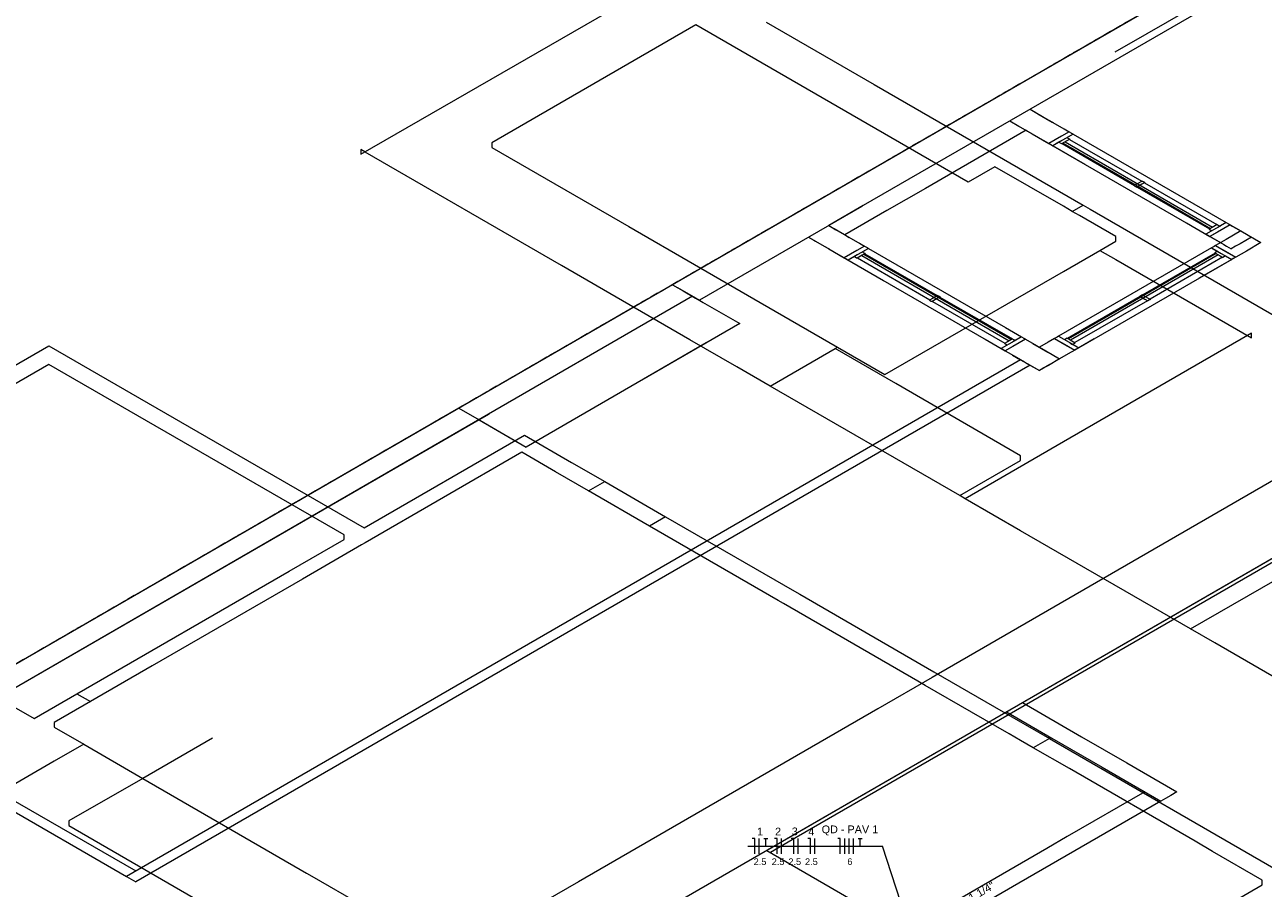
# Model space of a CAD drawing. Header units: millimetres. Extents: x 4480191 to 4481199, y -30324204 to -30323479.
# Tile 69 of 243: x 4480360 to 4480392, y -30324074 to -30324052. Entities that reach past the tile are written whole.
import ezdxf

# ---------------------------------------------------------------- set-up
doc = ezdxf.new("R2010")
doc.units = ezdxf.units.MM
doc.linetypes.add('JIS_02_2.0', pattern=[0.3, 0.2, -0.1])
doc.linetypes.add('NULL', pattern=[0])
for name, color, linetype, lineweight in [('DI-Elementos externos em vista', 9, 'Continuous', 5), ('DI-Área do detalhe', 7, 'JIS_02_2.0', 9), ('EL-Fios (Fase 1) QD', 7, 'Continuous', 15), ('EL-Fios (Fase 2) QD', 7, 'Continuous', 15), ('EL-Fios (Fase 3) QD', 1, 'Continuous', 15), ('EL-Fios (Neutro) QD', 5, 'Continuous', 15), ('EL-Fios (Terra) QD', 94, 'Continuous', 15), ('EL-Textos conduto QD', 7, 'Continuous', 9), ('EL-Textos fios QD', 7, 'Continuous', 9), ('IFC-Janela-Contorno', 142, 'Continuous', 5), ('IFC-Parede padrão-Contorno', 44, 'Continuous', 5), ('IFC-Parede-Contorno', 42, 'Continuous', 5)]:
    doc.layers.add(name, color=color, linetype=linetype, lineweight=lineweight)
doc.styles.add('ARIAL', font='arial.ttf')

msp = doc.modelspace()

# ---------------------------------------------------------------- linework, layer by layer
at = {"layer": 'DI-Elementos externos em vista'}
for p, q in [((4480368.72, -30324055.562), (4480381.446, -30324048.215)), ((4480379.181, -30324052.153), (4480381.975, -30324053.766)), ((4480377.366, -30324052.225), (4480372.1, -30324055.265)), ((4480381.013, -30324054.331), (4480377.366, -30324052.225)), ((4480381.975, -30324053.766), (4480387.365, -30324056.878)), ((4480384.398, -30324056.285), (4480381.013, -30324054.331)), ((4480372.1, -30324055.265), (4480372.1, -30324055.385)), ((4480372.1, -30324055.385), (4480375.635, -30324057.426)), ((4480368.72, -30324055.442), (4480368.72, -30324055.562)), ((4480368.824, -30324055.502), (4480368.72, -30324055.442)), ((4480368.832, -30324055.507), (4480368.824, -30324055.502)), ((4480373.896, -30324058.43), (4480368.832, -30324055.507)), ((4480385.091, -30324055.885), (4480384.398, -30324056.285)), ((4480386.858, -30324056.905), (4480385.091, -30324055.885)), ((4480387.087, -30324057.038), (4480386.858, -30324056.905)), ((4480387.087, -30324057.038), (4480387.365, -30324056.878)), ((4480387.365, -30324056.878), (4480387.546, -30324056.983)), ((4480387.546, -30324056.983), (4480392.4, -30324059.785)), ((4480387.269, -30324057.143), (4480387.087, -30324057.038)), ((4480388.208, -30324057.685), (4480387.269, -30324057.143)), ((4480375.635, -30324057.426), (4480379.028, -30324059.385)), ((4480387.797, -30324058.042), (4480388.208, -30324057.805)), ((4480388.208, -30324057.805), (4480388.208, -30324057.685)), ((4480386.858, -30324058.585), (4480387.797, -30324058.042)), ((4480387.797, -30324058.042), (4480388.208, -30324058.28)), ((4480377.216, -30324060.347), (4480373.896, -30324058.43)), ((4480382.25, -30324061.245), (4480386.858, -30324058.585)), ((4480388.208, -30324058.28), (4480391.712, -30324060.302)), ((4480379.028, -30324059.385), (4480381.025, -30324060.538)), ((4480391.712, -30324060.182), (4480391.608, -30324060.242)), ((4480391.712, -30324060.302), (4480391.712, -30324060.182)), ((4480358.727, -30324061.623), (4480360.666, -30324060.503)), ((4480360.666, -30324060.503), (4480368.805, -30324065.203)), ((4480378.428, -30324061.047), (4480377.216, -30324060.347)), ((4480391.608, -30324060.242), (4480386.858, -30324062.985)), ((4480379.286, -30324061.542), (4480380.961, -30324060.575)), ((4480380.961, -30324060.575), (4480381.025, -30324060.538)), ((4480382.529, -30324061.481), (4480380.961, -30324060.575)), ((4480381.025, -30324060.538), (4480382.25, -30324061.245)), ((4480360.666, -30324060.983), (4480359.142, -30324061.863)), ((4480368.286, -30324065.383), (4480360.666, -30324060.983)), ((4480379.286, -30324061.542), (4480378.428, -30324061.047)), ((4480384.182, -30324064.369), (4480379.286, -30324061.542)), ((4480385.753, -30324063.342), (4480382.529, -30324061.481)), ((4480368.805, -30324065.203), (4480372.946, -30324062.812)), ((4480372.946, -30324062.812), (4480374.158, -30324063.512)), ((4480386.858, -30324062.985), (4480384.321, -30324064.449)), ((4480372.877, -30324063.252), (4480368.832, -30324065.587)), ((4480373.743, -30324063.752), (4480372.877, -30324063.252)), ((4480385.753, -30324063.462), (4480385.753, -30324063.342)), ((4480390.138, -30324067.808), (4480398.217, -30324063.144)), ((4480374.158, -30324063.512), (4480375.016, -30324064.007)), ((4480384.182, -30324064.369), (4480385.753, -30324063.462)), ((4480374.6, -30324064.247), (4480373.743, -30324063.752)), ((4480374.6, -30324064.247), (4480375.016, -30324064.007)), ((4480375.016, -30324064.007), (4480376.585, -30324064.913)), ((4480376.169, -30324065.153), (4480374.6, -30324064.247)), ((4480384.321, -30324064.449), (4480384.182, -30324064.369)), ((4480385.753, -30324065.277), (4480384.321, -30324064.449)), ((4480376.585, -30324064.913), (4480376.169, -30324065.153)), ((4480376.585, -30324064.913), (4480379.913, -30324066.835)), ((4480379.497, -30324067.075), (4480376.169, -30324065.153)), ((4480390.138, -30324067.808), (4480385.753, -30324065.277)), ((4480366.866, -30324066.322), (4480368.286, -30324065.503)), ((4480368.286, -30324065.503), (4480368.286, -30324065.383)), ((4480368.832, -30324065.587), (4480368.739, -30324065.641)), ((4480352.664, -30324065.723), (4480360.284, -30324070.123)), ((4480368.739, -30324065.641), (4480367.213, -30324066.522)), ((4480361.391, -30324069.483), (4480366.866, -30324066.322)), ((4480367.213, -30324066.522), (4480363.332, -30324068.763)), ((4480379.913, -30324066.835), (4480380.051, -30324066.915)), ((4480379.635, -30324067.155), (4480379.497, -30324067.075)), ((4480383.1, -30324069.155), (4480379.635, -30324067.155)), ((4480380.051, -30324066.915), (4480383.515, -30324068.915)), ((4480390.764, -30324068.169), (4480390.138, -30324067.808)), ((4480396.676, -30324071.582), (4480390.764, -30324068.169)), ((4480363.332, -30324068.763), (4480361.738, -30324069.683)), ((4480383.515, -30324068.915), (4480385.753, -30324070.207)), ((4480383.29, -30324069.265), (4480383.1, -30324069.155)), ((4480384.487, -30324069.956), (4480383.29, -30324069.265)), ((4480360.284, -30324070.123), (4480361.391, -30324069.483)), ((4480361.738, -30324069.683), (4480360.803, -30324070.223)), ((4480361.391, -30324069.483), (4480361.738, -30324069.683)), ((4480385.453, -30324070.513), (4480384.487, -30324069.956)), ((4480360.803, -30324070.223), (4480360.803, -30324070.343)), ((4480360.803, -30324070.343), (4480361.565, -30324070.783)), ((4480385.753, -30324070.207), (4480385.868, -30324070.273)), ((4480385.868, -30324070.273), (4480386.494, -30324070.635)), ((4480364.886, -30324070.627), (4480363.09, -30324071.663)), ((4480385.753, -30324070.687), (4480385.453, -30324070.513)), ((4480386.079, -30324070.875), (4480385.753, -30324070.687)), ((4480386.494, -30324070.635), (4480386.079, -30324070.875)), ((4480386.494, -30324070.635), (4480392.51, -30324074.108)), ((4480361.565, -30324070.783), (4480360.803, -30324071.223)), ((4480361.565, -30324070.783), (4480363.09, -30324071.663)), ((4480387.012, -30324071.413), (4480386.079, -30324070.875)), ((4480360.803, -30324071.223), (4480357.258, -30324073.27)), ((4480363.09, -30324071.663), (4480361.185, -30324072.763)), ((4480363.09, -30324071.663), (4480367.32, -30324074.105)), ((4480390.255, -30324073.286), (4480387.012, -30324071.413)), ((4480361.185, -30324072.763), (4480361.185, -30324072.883)), ((4480361.185, -30324072.883), (4480365.311, -30324075.265)), ((4480390.705, -30324073.546), (4480390.255, -30324073.286)), ((4480391.99, -30324074.288), (4480390.705, -30324073.546)), ((4480367.32, -30324074.105), (4480367.458, -30324074.185)), ((4480367.458, -30324074.185), (4480368.739, -30324074.924)), ((4480389.202, -30324076.018), (4480391.99, -30324074.408)), ((4480391.99, -30324074.408), (4480391.99, -30324074.288))]:
    msp.add_line(p, q, dxfattribs=at)
at = {"layer": 'DI-Área do detalhe'}
msp.add_lwpolyline([(4480336.978, -30324081.891), (4480461.776, -30324009.839), (4480536.565, -30324053.019), (4480411.768, -30324125.071), (4480336.978, -30324081.891)], dxfattribs=at)
at = {"layer": 'EL-Fios (Fase 1) QD'}
for p, q in [((4480379.582, -30324073.614), (4480379.582, -30324073.214)), ((4480380.012, -30324073.614), (4480380.012, -30324073.214)), ((4480381.212, -30324073.614), (4480381.212, -30324073.214))]:
    msp.add_line(p, q, dxfattribs=at)
at = {"layer": 'EL-Fios (Fase 2) QD'}
for p, q in [((4480379.005, -30324073.614), (4480379.005, -30324073.214)), ((4480381.326, -30324073.614), (4480381.326, -30324073.214))]:
    msp.add_line(p, q, dxfattribs=at)
at = {"layer": 'EL-Fios (Fase 3) QD'}
for p, q in [((4480380.442, -30324073.614), (4480380.442, -30324073.214)), ((4480381.441, -30324073.614), (4480381.441, -30324073.214))]:
    msp.add_line(p, q, dxfattribs=at)
at = {"layer": 'EL-Fios (Neutro) QD'}
for p, q in [((4480378.891, -30324073.214), (4480378.824, -30324073.214)), ((4480378.891, -30324073.614), (4480378.891, -30324073.214)), ((4480379.468, -30324073.214), (4480379.401, -30324073.214)), ((4480379.468, -30324073.614), (4480379.468, -30324073.214)), ((4480379.898, -30324073.214), (4480379.831, -30324073.214)), ((4480379.898, -30324073.614), (4480379.898, -30324073.214)), ((4480380.328, -30324073.214), (4480380.261, -30324073.214)), ((4480380.328, -30324073.614), (4480380.328, -30324073.214)), ((4480381.098, -30324073.214), (4480381.031, -30324073.214)), ((4480381.098, -30324073.614), (4480381.098, -30324073.214))]:
    msp.add_line(p, q, dxfattribs=at)
at = {"layer": 'EL-Fios (Terra) QD'}
for p, q in [((4480379.12, -30324073.214), (4480379.226, -30324073.214)), ((4480379.173, -30324073.414), (4480379.173, -30324073.214)), ((4480381.555, -30324073.214), (4480381.661, -30324073.214)), ((4480381.608, -30324073.414), (4480381.608, -30324073.214))]:
    msp.add_line(p, q, dxfattribs=at)
at = {"layer": 'EL-Textos fios QD'}
for p in [(4480378.71, -30324073.414), (4480382.958, -30324075.795)]:
    msp.add_line(p, (4480382.19, -30324073.414), dxfattribs=at)
at = {"layer": 'IFC-Janela-Contorno', "color": 8, "lineweight": 5}
for p, q in [((4480387.106, -30324055.044), (4480386.777, -30324055.234)), ((4480387.106, -30324055.044), (4480386.95, -30324055.134)), ((4480387.002, -30324054.984), (4480387.069, -30324055.022)), ((4480387.069, -30324055.022), (4480387.106, -30324055.044)), ((4480387.106, -30324055.044), (4480391.055, -30324057.324)), ((4480386.809, -30324055.095), (4480386.483, -30324055.284)), ((4480386.483, -30324055.284), (4480386.523, -30324055.306)), ((4480386.523, -30324055.306), (4480386.587, -30324055.344)), ((4480386.777, -30324055.234), (4480386.587, -30324055.344)), ((4480386.743, -30324055.254), (4480386.587, -30324055.344)), ((4480386.587, -30324055.344), (4480390.536, -30324057.624)), ((4480386.817, -30324055.21), (4480386.743, -30324055.254)), ((4480386.743, -30324055.254), (4480386.787, -30324055.279)), ((4480386.787, -30324055.279), (4480386.812, -30324055.294)), ((4480386.945, -30324055.217), (4480386.812, -30324055.294)), ((4480386.821, -30324055.289), (4480388.691, -30324056.369)), ((4480386.847, -30324055.274), (4480389.285, -30324056.682)), ((4480386.899, -30324055.244), (4480388.27, -30324056.036)), ((4480387.02, -30324055.174), (4480386.945, -30324055.217)), ((4480386.95, -30324055.134), (4480386.975, -30324055.148)), ((4480386.975, -30324055.148), (4480387.02, -30324055.174)), ((4480387.011, -30324055.179), (4480388.882, -30324056.259)), ((4480388.27, -30324056.036), (4480390.709, -30324057.444)), ((4480388.757, -30324056.33), (4480388.683, -30324056.374)), ((4480388.885, -30324056.337), (4480388.752, -30324056.414)), ((4480388.89, -30324056.254), (4480388.757, -30324056.33)), ((4480388.96, -30324056.294), (4480388.885, -30324056.337)), ((4480388.89, -30324056.254), (4480388.915, -30324056.268)), ((4480388.915, -30324056.268), (4480388.96, -30324056.294)), ((4480388.951, -30324056.299), (4480390.822, -30324057.379)), ((4480388.683, -30324056.374), (4480388.727, -30324056.399)), ((4480388.727, -30324056.399), (4480388.752, -30324056.414)), ((4480388.76, -30324056.409), (4480390.631, -30324057.489)), ((4480389.285, -30324056.682), (4480390.657, -30324057.474)), ((4480390.866, -30324057.433), (4480390.536, -30324057.624)), ((4480390.536, -30324057.624), (4480390.573, -30324057.645)), ((4480390.697, -30324057.45), (4480390.622, -30324057.494)), ((4480390.622, -30324057.494), (4480390.667, -30324057.519)), ((4480390.833, -30324057.572), (4480390.64, -30324057.684)), ((4480390.667, -30324057.519), (4480390.692, -30324057.534)), ((4480390.709, -30324057.444), (4480390.69, -30324057.454)), ((4480390.83, -30324057.374), (4480390.697, -30324057.45)), ((4480390.9, -30324057.414), (4480390.825, -30324057.457)), ((4480390.83, -30324057.374), (4480390.855, -30324057.388)), ((4480390.855, -30324057.388), (4480390.9, -30324057.414)), ((4480391.055, -30324057.324), (4480390.866, -30324057.433)), ((4480391.055, -30324057.324), (4480391.12, -30324057.361)), ((4480391.12, -30324057.361), (4480391.159, -30324057.384)), ((4480381.72, -30324057.933), (4480381.787, -30324057.972)), ((4480390.573, -30324057.645), (4480390.64, -30324057.684)), ((4480390.745, -30324057.94), (4480390.681, -30324057.977)), ((4480390.785, -30324057.917), (4480390.745, -30324057.94)), ((4480390.785, -30324057.917), (4480391.111, -30324058.106)), ((4480381.526, -30324058.045), (4480381.2, -30324058.233)), ((4480381.2, -30324058.233), (4480381.24, -30324058.256)), ((4480381.24, -30324058.256), (4480381.304, -30324058.293)), ((4480381.494, -30324058.184), (4480381.304, -30324058.293)), ((4480381.46, -30324058.203), (4480381.304, -30324058.293)), ((4480381.535, -30324058.16), (4480381.46, -30324058.203)), ((4480381.46, -30324058.203), (4480381.504, -30324058.229)), ((4480381.823, -30324057.993), (4480381.494, -30324058.184)), ((4480381.504, -30324058.229), (4480381.529, -30324058.243)), ((4480381.662, -30324058.167), (4480381.529, -30324058.243)), ((4480381.538, -30324058.238), (4480383.408, -30324059.318)), ((4480381.669, -30324058.163), (4480381.65, -30324058.173)), ((4480381.65, -30324058.173), (4480384.089, -30324059.581)), ((4480381.737, -30324058.123), (4480381.662, -30324058.167)), ((4480381.823, -30324057.993), (4480381.668, -30324058.083)), ((4480381.668, -30324058.083), (4480381.692, -30324058.098)), ((4480381.692, -30324058.098), (4480381.737, -30324058.123)), ((4480381.702, -30324058.143), (4480383.074, -30324058.935)), ((4480381.728, -30324058.128), (4480383.599, -30324059.208)), ((4480381.787, -30324057.972), (4480381.823, -30324057.993)), ((4480381.823, -30324057.993), (4480385.359, -30324060.035)), ((4480390.681, -30324057.977), (4480386.732, -30324060.257)), ((4480390.802, -30324058.127), (4480388.364, -30324059.535)), ((4480390.776, -30324058.112), (4480388.906, -30324059.192)), ((4480390.967, -30324058.222), (4480389.096, -30324059.302)), ((4480390.854, -30324058.157), (4480389.483, -30324058.949)), ((4480390.681, -30324057.977), (4480390.837, -30324058.067)), ((4480390.681, -30324057.977), (4480390.871, -30324058.087)), ((4480390.793, -30324058.093), (4480390.768, -30324058.107)), ((4480390.768, -30324058.107), (4480390.901, -30324058.184)), ((4480390.837, -30324058.067), (4480390.793, -30324058.093)), ((4480390.837, -30324058.067), (4480390.912, -30324058.111)), ((4480390.871, -30324058.087), (4480391.201, -30324058.277)), ((4480390.901, -30324058.184), (4480390.976, -30324058.227)), ((4480391.02, -30324058.202), (4480390.976, -30324058.227)), ((4480391.045, -30324058.187), (4480391.02, -30324058.202)), ((4480391.045, -30324058.187), (4480391.201, -30324058.277)), ((4480391.238, -30324058.256), (4480391.201, -30324058.277)), ((4480391.305, -30324058.217), (4480391.238, -30324058.256)), ((4480381.304, -30324058.293), (4480385.253, -30324060.573)), ((4480391.201, -30324058.277), (4480387.252, -30324060.557)), ((4480383.074, -30324058.935), (4480385.513, -30324060.343)), ((4480383.607, -30324059.203), (4480383.474, -30324059.28)), ((4480383.607, -30324059.203), (4480383.632, -30324059.218)), ((4480383.632, -30324059.218), (4480383.677, -30324059.243)), ((4480389.483, -30324058.949), (4480387.044, -30324060.357)), ((4480388.853, -30324059.213), (4480388.828, -30324059.227)), ((4480388.897, -30324059.187), (4480388.853, -30324059.213)), ((4480388.897, -30324059.187), (4480388.972, -30324059.231)), ((4480383.474, -30324059.28), (4480383.4, -30324059.323)), ((4480383.4, -30324059.323), (4480383.444, -30324059.349)), ((4480383.444, -30324059.349), (4480383.469, -30324059.363)), ((4480383.602, -30324059.287), (4480383.469, -30324059.363)), ((4480383.478, -30324059.358), (4480385.348, -30324060.438)), ((4480383.677, -30324059.243), (4480383.602, -30324059.287)), ((4480383.668, -30324059.248), (4480385.539, -30324060.328)), ((4480388.836, -30324059.232), (4480386.966, -30324060.312)), ((4480388.364, -30324059.535), (4480386.992, -30324060.327)), ((4480389.027, -30324059.342), (4480387.156, -30324060.422)), ((4480388.828, -30324059.227), (4480388.961, -30324059.304)), ((4480388.961, -30324059.304), (4480389.036, -30324059.347)), ((4480388.972, -30324059.231), (4480389.105, -30324059.307)), ((4480389.08, -30324059.322), (4480389.036, -30324059.347)), ((4480389.105, -30324059.307), (4480389.08, -30324059.322)), ((4480384.089, -30324059.581), (4480385.461, -30324060.373)), ((4480385.359, -30324060.035), (4480385.773, -30324060.273)), ((4480385.583, -30324060.383), (4480385.253, -30324060.573)), ((4480385.414, -30324060.4), (4480385.34, -30324060.443)), ((4480385.34, -30324060.443), (4480385.384, -30324060.469)), ((4480385.384, -30324060.469), (4480385.409, -30324060.483)), ((4480385.547, -30324060.323), (4480385.414, -30324060.4)), ((4480385.617, -30324060.363), (4480385.542, -30324060.407)), ((4480385.547, -30324060.323), (4480385.572, -30324060.338)), ((4480385.876, -30324060.333), (4480385.551, -30324060.522)), ((4480385.572, -30324060.338), (4480385.617, -30324060.363)), ((4480385.773, -30324060.273), (4480385.583, -30324060.383)), ((4480385.773, -30324060.273), (4480385.837, -30324060.31)), ((4480385.837, -30324060.31), (4480385.876, -30324060.333)), ((4480386.695, -30324060.279), (4480386.628, -30324060.317)), ((4480386.732, -30324060.257), (4480386.695, -30324060.279)), ((4480386.732, -30324060.257), (4480387.062, -30324060.448)), ((4480386.822, -30324060.429), (4480387.148, -30324060.617)), ((4480386.913, -30324060.333), (4480386.888, -30324060.347)), ((4480386.957, -30324060.307), (4480386.913, -30324060.333)), ((4480386.957, -30324060.307), (4480387.032, -30324060.351)), ((4480387.021, -30324060.424), (4480387.096, -30324060.467)), ((4480387.025, -30324060.347), (4480387.044, -30324060.357)), ((4480387.032, -30324060.351), (4480387.165, -30324060.427)), ((4480387.062, -30324060.448), (4480387.252, -30324060.557)), ((4480387.14, -30324060.442), (4480387.096, -30324060.467)), ((4480387.165, -30324060.427), (4480387.14, -30324060.442)), ((4480385.253, -30324060.573), (4480385.29, -30324060.595)), ((4480385.29, -30324060.595), (4480385.357, -30324060.633)), ((4480385.551, -30324060.522), (4480385.357, -30324060.633)), ((4480387.188, -30324060.594), (4480387.148, -30324060.617)), ((4480387.252, -30324060.557), (4480387.188, -30324060.594))]:
    msp.add_line(p, q, dxfattribs=at)
at = {"layer": 'IFC-Parede padrão-Contorno', "color": 8, "lineweight": 5}
for p, q in [((4480435.132, -30324039.231), (4480383.471, -30324069.057)), ((4480426.249, -30324046.359), (4480374.588, -30324076.186)), ((4480385.476, -30324054.702), (4480385.707, -30324054.836)), ((4480385.892, -30324054.942), (4480383.293, -30324056.443)), ((4480383.293, -30324056.443), (4480382.297, -30324057.018)), ((4480381.692, -30324056.887), (4480380.8, -30324057.402)), ((4480382.297, -30324057.018), (4480381.215, -30324057.642)), ((4480380.8, -30324057.402), (4480380.888, -30324057.453)), ((4480380.888, -30324057.453), (4480380.984, -30324057.509)), ((4480391.435, -30324057.542), (4480391.06, -30324057.759)), ((4480391.435, -30324057.542), (4480391.628, -30324057.654)), ((4480391.06, -30324057.759), (4480390.785, -30324057.917)), ((4480391.954, -30324057.842), (4480391.58, -30324058.059)), ((4480391.628, -30324057.654), (4480391.954, -30324057.842)), ((4480391.305, -30324058.217), (4480390.347, -30324058.77)), ((4480390.979, -30324058.029), (4480391.305, -30324058.217)), ((4480391.58, -30324058.059), (4480391.305, -30324058.217)), ((4480386.463, -30324060.413), (4480386.238, -30324060.542)), ((4480386.628, -30324060.317), (4480386.463, -30324060.413)), ((4480386.628, -30324060.317), (4480386.954, -30324060.506)), ((4480387.651, -30324060.327), (4480387.148, -30324060.617)), ((4480386.238, -30324060.542), (4480386.565, -30324060.731)), ((4480386.983, -30324060.713), (4480386.758, -30324060.842)), ((4480387.148, -30324060.617), (4480386.983, -30324060.713)), ((4480385.753, -30324060.862), (4480362.666, -30324074.192)), ((4480385.996, -30324061.002), (4480362.908, -30324074.332)), ((4480385.753, -30324060.862), (4480385.996, -30324061.002)), ((4480383.471, -30324069.057), (4480382.069, -30324069.867)), ((4480385.805, -30324069.71), (4480387.324, -30324070.588)), ((4480382.069, -30324069.867), (4480374.336, -30324074.331)), ((4480385.389, -30324069.95), (4480386.559, -30324070.626)), ((4480386.559, -30324070.626), (4480387.854, -30324071.373)), ((4480387.324, -30324070.588), (4480388.495, -30324071.263)), ((4480357.019, -30324070.932), (4480362.666, -30324074.192)), ((4480357.262, -30324070.792), (4480362.908, -30324074.052)), ((4480387.854, -30324071.373), (4480389.374, -30324072.251)), ((4480388.495, -30324071.263), (4480389.789, -30324072.011)), ((4480388.958, -30324072.011), (4480386.958, -30324073.166)), ((4480389.789, -30324072.011), (4480389.631, -30324072.102)), ((4480389.374, -30324072.251), (4480385.709, -30324074.366)), ((4480389.496, -30324072.18), (4480389.374, -30324072.251)), ((4480389.631, -30324072.102), (4480389.496, -30324072.18)), ((4480386.958, -30324073.166), (4480386.433, -30324073.469)), ((4480386.433, -30324073.469), (4480382.768, -30324075.584)), ((4480362.666, -30324074.192), (4480362.908, -30324074.332)), ((4480374.336, -30324074.331), (4480372.856, -30324075.186)), ((4480385.709, -30324074.366), (4480383.709, -30324075.521))]:
    msp.add_line(p, q, dxfattribs=at)
at = {"layer": 'IFC-Parede-Contorno', "color": 8, "lineweight": 5}
for p, q in [((4480410.653, -30324039.362), (4480339.291, -30324080.563)), ((4480402.948, -30324043.815), (4480386.281, -30324053.438)), ((4480403.641, -30324044.215), (4480386.974, -30324053.838)), ((4480401.333, -30324045.343), (4480389.009, -30324052.458)), ((4480424.126, -30324047.693), (4480379.962, -30324073.192)), ((4480389.009, -30324052.458), (4480388.188, -30324052.932)), ((4480386.281, -30324053.438), (4480381.005, -30324056.484)), ((4480386.974, -30324053.838), (4480381.692, -30324056.887)), ((4480385.996, -30324054.402), (4480386.148, -30324054.49)), ((4480385.996, -30324054.402), (4480386.449, -30324054.664)), ((4480386.148, -30324054.49), (4480386.195, -30324054.517)), ((4480386.195, -30324054.517), (4480386.568, -30324054.733)), ((4480386.449, -30324054.664), (4480386.589, -30324054.745)), ((4480386.568, -30324054.733), (4480387.002, -30324054.984)), ((4480385.675, -30324054.817), (4480386.048, -30324055.033)), ((4480385.892, -30324054.942), (4480385.929, -30324054.964)), ((4480385.929, -30324054.964), (4480386.07, -30324055.045)), ((4480386.048, -30324055.033), (4480386.483, -30324055.284)), ((4480387.002, -30324054.984), (4480386.809, -30324055.095)), ((4480386.874, -30324054.909), (4480387.002, -30324054.984)), ((4480386.354, -30324055.209), (4480387.408, -30324055.817)), ((4480386.483, -30324055.284), (4480387.408, -30324055.817)), ((4480380.723, -30324056.647), (4480376.768, -30324058.93)), ((4480380.963, -30324056.508), (4480380.723, -30324056.647)), ((4480381.005, -30324056.484), (4480380.963, -30324056.508)), ((4480381.656, -30324056.908), (4480377.461, -30324059.33)), ((4480380.935, -30324057.48), (4480381.202, -30324057.635)), ((4480380.976, -30324057.504), (4480381.322, -30324057.704)), ((4480390.036, -30324057.335), (4480390.64, -30324057.684)), ((4480391.159, -30324057.384), (4480390.64, -30324057.684)), ((4480391.159, -30324057.384), (4480390.833, -30324057.572)), ((4480391.159, -30324057.384), (4480391.435, -30324057.542)), ((4480391.159, -30324057.384), (4480391.218, -30324057.418)), ((4480391.218, -30324057.418), (4480391.232, -30324057.426)), ((4480391.232, -30324057.426), (4480391.522, -30324057.593)), ((4480380.28, -30324057.702), (4480380.683, -30324057.935)), ((4480380.28, -30324057.702), (4480380.415, -30324057.78)), ((4480380.415, -30324057.78), (4480380.457, -30324057.804)), ((4480380.457, -30324057.804), (4480380.803, -30324058.004)), ((4480380.683, -30324057.935), (4480380.807, -30324058.007)), ((4480381.202, -30324057.635), (4480381.327, -30324057.707)), ((4480381.322, -30324057.704), (4480381.72, -30324057.933)), ((4480381.72, -30324057.933), (4480381.526, -30324058.045)), ((4480381.591, -30324057.859), (4480381.72, -30324057.933)), ((4480390.569, -30324057.643), (4480390.915, -30324057.842)), ((4480390.64, -30324057.684), (4480390.699, -30324057.718)), ((4480390.699, -30324057.718), (4480390.713, -30324057.726)), ((4480390.713, -30324057.726), (4480391.002, -30324057.893)), ((4480391.002, -30324057.893), (4480391.071, -30324057.932)), ((4480391.071, -30324057.932), (4480391.192, -30324058.002)), ((4480391.303, -30324057.938), (4480391.192, -30324058.002)), ((4480391.422, -30324057.87), (4480391.303, -30324057.938)), ((4480391.712, -30324057.702), (4480391.422, -30324057.87)), ((4480391.62, -30324057.649), (4480391.712, -30324057.702)), ((4480380.803, -30324058.004), (4480381.2, -30324058.233)), ((4480381.071, -30324058.159), (4480382.212, -30324058.817)), ((4480381.2, -30324058.233), (4480382.212, -30324058.817)), ((4480376.768, -30324058.93), (4480375.9, -30324059.431)), ((4480376.768, -30324058.93), (4480377.04, -30324059.087)), ((4480376.896, -30324059.004), (4480377.356, -30324059.27)), ((4480377.04, -30324059.087), (4480377.362, -30324059.273)), ((4480377.284, -30324059.228), (4480347.621, -30324076.354)), ((4480375.9, -30324059.431), (4480374.815, -30324060.058)), ((4480377.284, -30324059.228), (4480377.56, -30324059.388)), ((4480377.356, -30324059.27), (4480377.461, -30324059.33)), ((4480377.362, -30324059.273), (4480378.5, -30324059.93)), ((4480374.815, -30324060.058), (4480371.348, -30324062.059)), ((4480378.5, -30324059.93), (4480375.977, -30324061.387)), ((4480378.5, -30324059.93), (4480377.634, -30324060.43)), ((4480377.632, -30324060.431), (4480376.547, -30324061.058)), ((4480377.634, -30324060.43), (4480377.632, -30324060.431)), ((4480384.84, -30324060.335), (4480385.357, -30324060.633)), ((4480385.876, -30324060.333), (4480385.357, -30324060.633)), ((4480385.876, -30324060.333), (4480385.88, -30324060.336)), ((4480385.876, -30324060.333), (4480386.163, -30324060.499)), ((4480386.067, -30324060.443), (4480386.452, -30324060.666)), ((4480386.163, -30324060.499), (4480386.369, -30324060.618)), ((4480385.228, -30324060.559), (4480385.361, -30324060.636)), ((4480385.357, -30324060.633), (4480385.644, -30324060.799)), ((4480385.547, -30324060.743), (4480385.753, -30324060.862)), ((4480385.644, -30324060.799), (4480385.85, -30324060.918)), ((4480386.452, -30324060.666), (4480386.758, -30324060.842)), ((4480386.565, -30324060.731), (4480386.758, -30324060.842)), ((4480376.45, -30324061.113), (4480372.984, -30324063.115)), ((4480376.547, -30324061.058), (4480376.45, -30324061.113)), ((4480385.85, -30324060.918), (4480385.932, -30324060.966)), ((4480385.932, -30324060.966), (4480386.238, -30324061.142)), ((4480385.996, -30324061.002), (4480386.238, -30324061.142)), ((4480386.505, -30324060.989), (4480386.238, -30324061.142)), ((4480386.356, -30324061.074), (4480386.238, -30324061.142)), ((4480386.468, -30324061.01), (4480386.356, -30324061.074)), ((4480386.758, -30324060.842), (4480386.468, -30324061.01)), ((4480371.348, -30324062.059), (4480371.252, -30324062.115)), ((4480371.252, -30324062.115), (4480339.295, -30324080.565)), ((4480371.771, -30324062.415), (4480347.625, -30324076.356)), ((4480371.252, -30324062.115), (4480371.895, -30324062.487)), ((4480372.031, -30324062.265), (4480371.771, -30324062.415)), ((4480371.771, -30324062.415), (4480372.984, -30324063.115)), ((4480372.027, -30324062.263), (4480372.031, -30324062.265)), ((4480371.895, -30324062.487), (4480372.984, -30324063.115)), ((4480392.354, -30324065.931), (4480380.257, -30324072.916)), ((4480380.257, -30324072.916), (4480379.384, -30324073.42)), ((4480379.962, -30324073.192), (4480379.293, -30324073.578)), ((4480379.199, -30324073.524), (4480380.839, -30324074.47)), ((4480379.309, -30324073.463), (4480379.202, -30324073.525)), ((4480379.384, -30324073.42), (4480379.309, -30324073.463)), ((4480380.839, -30324074.47), (4480385.334, -30324077.065))]:
    msp.add_line(p, q, dxfattribs=at)

# ---------------------------------------------------------------- texts
at = {"layer": 'EL-Textos conduto QD', "linetype": 'NULL', "insert": (4480384.595, -30324074.791), "char_height": 0.2, "width": 2.37256, "attachment_point": 8, "rotation": 30.0001, "line_spacing_factor": 0.6, "style": 'ARIAL'}
msp.add_mtext('2xø1.1/4"', dxfattribs=at)
at = {"layer": 'EL-Textos fios QD', "linetype": 'NULL', "attachment_point": 7, "line_spacing_factor": 0.6, "style": 'ARIAL'}
for s, insert, char_height, width in [('1', (4480378.948, -30324073.134), 0.2, 0.31067), ('2', (4480379.414, -30324073.134), 0.2, 0.31067), ('3', (4480379.844, -30324073.134), 0.2, 0.31067), ('4', (4480380.274, -30324073.134), 0.2, 0.31067), ('QD - PAV 1', (4480380.616, -30324073.134), 0.2, 2.91921), ('2.5', (4480378.86, -30324073.9), 0.17, 0.66005), ('2.5', (4480379.326, -30324073.9), 0.17, 0.66005), ('2.5', (4480379.756, -30324073.9), 0.17, 0.66005), ('2.5', (4480380.186, -30324073.9), 0.17, 0.66005), ('6', (4480381.28, -30324073.9), 0.17, 0.26407)]:
    msp.add_mtext(s, dxfattribs=dict(at, insert=insert, char_height=char_height, width=width))

doc.saveas('drawing.dxf')
